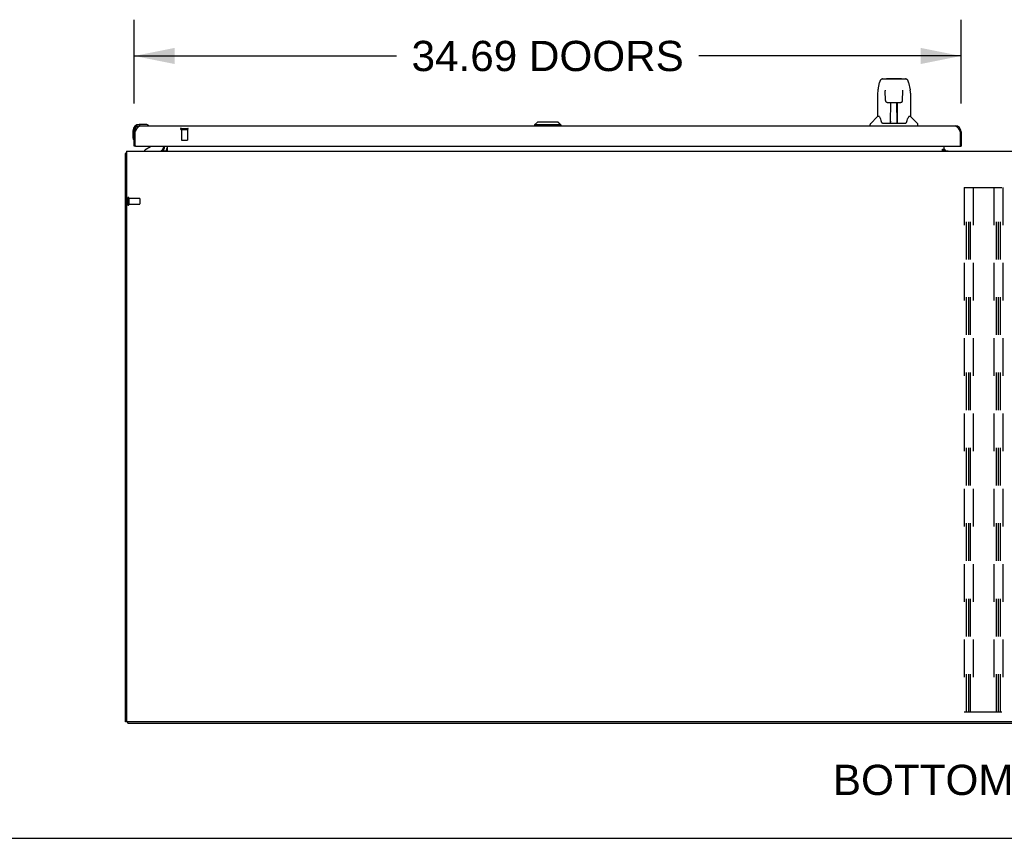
# Model space of a CAD drawing. Header units: inches. Extents: x 0 to 287, y 0 to 186.
# Tile 2 of 22: x 51 to 92, y 0 to 34. Entities that reach past the tile are written whole.
import ezdxf

# ---------------------------------------------------------------- set-up
doc = ezdxf.new("R2010")
doc.units = ezdxf.units.IN
doc.header["$LTSCALE"] = 15.81
doc.header["$MEASUREMENT"] = 0
doc.linetypes.add('HIDDEN', pattern=[0.2, 0.1, -0.1])
doc.layers.get('0').update_dxf_attribs({"linetype": 'CONTINUOUS'})
for name, color, linetype in [('02___PRT_ALL_AXES', 7, 'CONTINUOUS'), ('DEFAULT_2', 8, 'HIDDEN'), ('DIMENSIONS', 7, 'CONTINUOUS')]:
    doc.layers.add(name, color=color, linetype=linetype)
doc.styles.get("Standard").update_dxf_attribs({"font": 'arial.ttf'})
doc.dimstyles.new('DIMSTYLE_1', dxfattribs={"dimtxt": 1.268182, "dimasz": 1.690909, "dimexe": 0.09, "dimexo": 0.07, "dimgap": 0.0375, "dimtad": 0, "dimtih": 1, "dimtoh": 1, "dimzin": 4, "dimdsep": 46, "dimtxsty": 'Standard', "dimblk": '_FILLED', "dimblk1": '_FILLED', "dimblk2": '_FILLED', "dimcen": 0.09, "dimazin": 1, "dimtfac": 1, "dimtdec": 3, "dimtofl": 0, "dimtmove": 0, "dimatfit": 3, "dimldrblk": '_FILLED', "dimfxl": 1, "dimtolj": 1, "dimtzin": 4, "dimarcsym": 0})

# ---------------------------------------------------------------- blocks, each defined once
blk = doc.blocks.new('_FILLED')
at = {"color": 0, "linetype": 'ByBlock'}
blk.add_solid([(0, 0), (-1, 0.2), (-1, -0.2)], dxfattribs=at)
blk = doc.blocks.new('*D20')
at = {"layer": 'DIMENSIONS', "color": 2, "linetype": 'Continuous'}
for p, q in [((55.558, 30.826), (55.558, 34.343)), ((90.245, 30.826), (90.245, 34.343)), ((55.558, 32.821), (66.563, 32.821)), ((90.245, 32.821), (79.24, 32.821))]:
    blk.add_line(p, q, dxfattribs=at)
at = {"layer": 'DIMENSIONS', "color": 2, "linetype": 'Continuous', "xscale": 1.6909090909, "yscale": 1.6909090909, "zscale": 1.6909090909, "rotation": 180}
blk.add_blockref('_FILLED', (55.558, 32.821), dxfattribs=at)
at = {"layer": 'DIMENSIONS', "color": 2, "linetype": 'Continuous', "xscale": 1.6909090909, "yscale": 1.6909090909, "zscale": 1.6909090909}
blk.add_blockref('_FILLED', (90.245, 32.821), dxfattribs=at)
at = {"layer": 'DIMENSIONS', "color": 2, "linetype": 'Continuous', "insert": (72.901, 33.455), "char_height": 1.26818, "width": 11.40892, "attachment_point": 2, "line_spacing_factor": 0.9}
blk.add_mtext('34.69 DOORS', dxfattribs=at)

msp = doc.modelspace()

# ---------------------------------------------------------------- linework, layer by layer
at = {"color": 7, "linetype": 'Continuous'}
for p, q in [((86.948, 31.858), (87.917, 31.858)), ((87.034, 31.858), (87.033, 31.858)), ((87.139, 31.869), (87.726, 31.869)), ((86.759, 31.398), (86.824, 31.703)), ((88.041, 31.703), (88.106, 31.398)), ((86.744, 31.255), (86.744, 30.283)), ((87.066, 31.346), (87.046, 31.346)), ((87.065, 31.382), (87.065, 31.378)), ((87.065, 31.378), (87.066, 31.374)), ((87.066, 31.374), (87.066, 31.366)), ((87.066, 31.366), (87.066, 31.355)), ((87.073, 30.951), (87.066, 31.355)), ((87.792, 30.951), (87.799, 31.363)), ((87.799, 31.363), (87.8, 31.372)), ((87.819, 31.346), (87.799, 31.346)), ((87.8, 31.372), (87.8, 31.376)), ((88.122, 31.254), (88.122, 30.283)), ((87.153, 30.873), (87.273, 30.873)), ((87.283, 30.027), (87.298, 30.874)), ((87.291, 30.458), (87.291, 30.874)), ((87.297, 30.81), (87.291, 30.81)), ((87.294, 30.649), (87.291, 30.649)), ((87.294, 30.637), (87.291, 30.637)), ((87.309, 30.874), (87.556, 30.874)), ((87.559, 30.007), (87.543, 30.874)), ((87.545, 30.81), (87.574, 30.81)), ((87.547, 30.874), (87.547, 30.81)), ((87.574, 30.649), (87.547, 30.649)), ((87.574, 30.637), (87.548, 30.637)), ((87.574, 30.007), (87.574, 30.874)), ((87.592, 30.873), (87.712, 30.873)), ((86.738, 30.277), (86.44, 29.979)), ((86.817, 30.283), (86.744, 30.283)), ((87.552, 30.409), (87.574, 30.409)), ((87.574, 30.405), (87.552, 30.405)), ((88.122, 30.283), (88.048, 30.283)), ((88.127, 30.277), (88.425, 29.979)), ((56.017, 29.949), (55.761, 29.949)), ((55.804, 29.889), (55.761, 29.889)), ((56.055, 29.946), (56.017, 29.949)), ((56.152, 29.902), (56.146, 29.904)), ((72.468, 30.047), (72.35, 29.928)), ((72.35, 29.928), (72.35, 29.889)), ((73.453, 29.928), (72.35, 29.928)), ((73.335, 30.047), (72.468, 30.047)), ((73.334, 30.047), (73.452, 29.928)), ((73.335, 30.047), (73.453, 29.928)), ((73.452, 29.928), (73.452, 29.889)), ((73.453, 29.928), (73.453, 29.889)), ((86.429, 29.889), (86.429, 29.952)), ((86.911, 30.031), (86.917, 30.023)), ((86.947, 30.007), (87.918, 30.007)), ((87.284, 30.079), (87.284, 30.053)), ((87.291, 30.007), (87.291, 30.011)), ((87.558, 30.053), (87.557, 30.079)), ((88.436, 29.889), (88.436, 29.952)), ((55.498, 29.686), (55.498, 29.43)), ((55.498, 29.43), (55.5, 29.392)), ((55.558, 29.686), (55.558, 29.643)), ((55.558, 29.643), (55.6, 29.643)), ((90.245, 29.643), (90.203, 29.643)), ((55.543, 29.301), (55.544, 29.294)), ((55.62, 29.035), (55.558, 29.035)), ((56.238, 29.008), (56, 28.87)), ((56.787, 29.035), (56.787, 28.988)), ((90.183, 29.035), (90.245, 29.035)), ((55.235, 28.727), (55.183, 28.727)), ((56, 28.831), (56, 28.87)), ((56.787, 28.871), (56.787, 28.871)), ((56.824, 28.832), (56.79, 28.867)), ((89.469, 28.866), (89.537, 28.866)), ((89.537, 28.911), (89.537, 28.866)), ((89.608, 28.842), (89.544, 28.906)), ((55.287, 4.883), (55.183, 4.883)), ((55.287, 4.831), (55.287, 4.883)), ((55.287, 4.831), (127.079, 4.831)), ((0, 0), (287.455, 0))]:
    msp.add_line(p, q, dxfattribs=at)
at = {"color": 3, "linetype": 'Continuous'}
for p, q in [((55.804, 29.889), (89.999, 29.889)), ((55.558, 29.035), (55.558, 29.643)), ((55.6, 29.643), (55.614, 29.669)), ((55.6, 29.055), (55.6, 29.643)), ((55.614, 29.669), (55.621, 29.682)), ((55.621, 29.682), (55.628, 29.696)), ((55.628, 29.696), (55.635, 29.709)), ((90.157, 29.728), (90.164, 29.715)), ((90.164, 29.715), (90.171, 29.702)), ((90.171, 29.702), (90.178, 29.689)), ((90.178, 29.689), (90.185, 29.676)), ((90.185, 29.676), (90.196, 29.656)), ((90.196, 29.656), (90.203, 29.643)), ((90.203, 29.643), (90.203, 29.055)), ((90.245, 29.643), (90.245, 29.035)), ((55.62, 29.035), (90.183, 29.035)), ((56.829, 28.974), (56.829, 29.035)), ((56.933, 29.035), (56.933, 28.831)), ((89.537, 28.911), (89.537, 29.035)), ((55.183, 4.883), (55.183, 28.727)), ((55.235, 28.831), (55.235, 4.946)), ((55.235, 28.831), (127.131, 28.831)), ((56.787, 28.871), (56.788, 28.869)), ((56.788, 28.869), (56.788, 28.869)), ((56.788, 28.869), (56.792, 28.863)), ((56.792, 28.863), (56.794, 28.861)), ((89.469, 28.861), (89.469, 28.911)), ((89.469, 28.911), (89.537, 28.911)), ((89.537, 28.861), (89.469, 28.861)), ((89.537, 28.861), (89.537, 28.831)), ((89.537, 28.842), (89.708, 28.842)), ((127.068, 4.883), (55.297, 4.883))]:
    msp.add_line(p, q, dxfattribs=at)
at = {"color": 7, "linetype": 'Continuous'}
for points in [[(86.948, 31.858), (86.944, 31.857), (86.928, 31.855), (86.914, 31.851), (86.9, 31.844), (86.887, 31.836), (86.877, 31.825), (86.867, 31.814), (86.859, 31.802), (86.851, 31.789), (86.845, 31.774), (86.839, 31.757), (86.833, 31.739), (86.827, 31.718), (86.824, 31.703)], [(88.018, 31.78), (88.012, 31.793), (88.005, 31.804), (87.998, 31.815), (87.989, 31.825), (87.98, 31.834), (87.969, 31.842), (87.958, 31.848), (87.945, 31.853), (87.932, 31.856), (87.917, 31.858)], [(86.759, 31.398), (86.753, 31.366), (86.747, 31.324), (86.744, 31.281), (86.744, 31.255)], [(88.041, 31.703), (88.039, 31.715), (88.034, 31.734), (88.029, 31.751), (88.023, 31.766), (88.018, 31.78)], [(88.122, 31.254), (88.121, 31.282), (88.118, 31.324), (88.112, 31.367), (88.106, 31.398)], [(87.065, 31.386), (87.065, 31.386), (87.065, 31.386), (87.065, 31.386), (87.065, 31.385), (87.065, 31.384), (87.065, 31.383), (87.065, 31.382)], [(87.8, 31.376), (87.8, 31.38), (87.8, 31.382), (87.8, 31.383), (87.8, 31.384), (87.8, 31.385), (87.8, 31.386), (87.8, 31.386)], [(87.073, 30.951), (87.074, 30.939), (87.077, 30.926), (87.083, 30.914), (87.09, 30.903), (87.099, 30.894), (87.109, 30.886), (87.121, 30.88), (87.133, 30.876), (87.145, 30.874), (87.152, 30.873)], [(87.273, 30.873), (87.277, 30.873), (87.286, 30.874), (87.294, 30.874), (87.303, 30.874), (87.309, 30.874)], [(87.556, 30.874), (87.564, 30.874), (87.572, 30.874), (87.581, 30.874), (87.59, 30.873), (87.592, 30.873)], [(87.713, 30.873), (87.722, 30.874), (87.734, 30.876), (87.746, 30.88), (87.757, 30.887), (87.767, 30.895), (87.776, 30.905), (87.783, 30.916), (87.788, 30.928), (87.791, 30.941), (87.792, 30.951)], [(86.813, 30.283), (86.819, 30.273), (86.832, 30.245), (86.847, 30.21), (86.863, 30.167), (86.879, 30.118), (86.894, 30.071)], [(87.971, 30.071), (87.985, 30.117), (88.001, 30.165), (88.017, 30.208), (88.032, 30.244), (88.046, 30.273), (88.052, 30.283)], [(86.894, 30.071), (86.897, 30.063), (86.901, 30.05), (86.906, 30.039), (86.911, 30.031)], [(86.917, 30.023), (86.923, 30.017), (86.929, 30.012), (86.937, 30.009), (86.945, 30.007), (86.946, 30.007)], [(87.919, 30.007), (87.92, 30.007), (87.928, 30.009), (87.935, 30.012), (87.942, 30.017)], [(87.942, 30.017), (87.948, 30.023), (87.954, 30.03)], [(87.954, 30.03), (87.959, 30.039), (87.964, 30.049), (87.968, 30.062), (87.971, 30.071)]]:
    msp.add_lwpolyline(points, dxfattribs=at)
at = {"color": 3, "linetype": 'Continuous'}
for points in [[(55.635, 29.709), (55.642, 29.721), (55.645, 29.728), (55.649, 29.734), (55.652, 29.74), (55.656, 29.746), (55.659, 29.752), (55.663, 29.758), (55.667, 29.764), (55.67, 29.77), (55.674, 29.775), (55.677, 29.781), (55.681, 29.786), (55.684, 29.792), (55.688, 29.797), (55.691, 29.802), (55.695, 29.807), (55.698, 29.812), (55.702, 29.817), (55.705, 29.822), (55.709, 29.826), (55.712, 29.83), (55.716, 29.835), (55.719, 29.839), (55.723, 29.843), (55.726, 29.847), (55.73, 29.85), (55.734, 29.854), (55.737, 29.857), (55.741, 29.86), (55.744, 29.863), (55.748, 29.866), (55.751, 29.869), (55.755, 29.872), (55.758, 29.874), (55.762, 29.876), (55.765, 29.878), (55.769, 29.88), (55.772, 29.882), (55.776, 29.883), (55.779, 29.885), (55.783, 29.886), (55.786, 29.887), (55.79, 29.888), (55.793, 29.888), (55.797, 29.889), (55.801, 29.889), (55.804, 29.889)], [(89.999, 29.889), (90.002, 29.889), (90.006, 29.889), (90.009, 29.888), (90.013, 29.888), (90.016, 29.887), (90.02, 29.886), (90.023, 29.885), (90.027, 29.883), (90.03, 29.882), (90.034, 29.88), (90.037, 29.878), (90.041, 29.876), (90.044, 29.874), (90.048, 29.872), (90.051, 29.869), (90.055, 29.866), (90.058, 29.863), (90.062, 29.86), (90.066, 29.857), (90.069, 29.854), (90.073, 29.85), (90.076, 29.847), (90.08, 29.843), (90.083, 29.839), (90.087, 29.835), (90.09, 29.83), (90.094, 29.826), (90.097, 29.822), (90.101, 29.817), (90.104, 29.812), (90.108, 29.807), (90.111, 29.802), (90.115, 29.797), (90.118, 29.792), (90.122, 29.786), (90.125, 29.781), (90.129, 29.775), (90.133, 29.77), (90.136, 29.764), (90.14, 29.758), (90.143, 29.752), (90.147, 29.746), (90.15, 29.74), (90.154, 29.734), (90.157, 29.728)], [(55.218, 28.743), (55.21, 28.741), (55.207, 28.741), (55.203, 28.74), (55.2, 28.739), (55.197, 28.738), (55.194, 28.738), (55.192, 28.737), (55.19, 28.736), (55.188, 28.735), (55.186, 28.734), (55.185, 28.732), (55.184, 28.731), (55.183, 28.73), (55.183, 28.729), (55.183, 28.727)], [(55.235, 28.747), (55.234, 28.747), (55.23, 28.746), (55.226, 28.745), (55.222, 28.744), (55.218, 28.743)], [(56.785, 28.871), (56.786, 28.871), (56.786, 28.871), (56.786, 28.871), (56.787, 28.871)], [(56.794, 28.861), (56.795, 28.859), (56.797, 28.856), (56.799, 28.854), (56.801, 28.851), (56.803, 28.849)], [(56.803, 28.849), (56.806, 28.846), (56.808, 28.844), (56.81, 28.841), (56.813, 28.839), (56.816, 28.837)], [(56.816, 28.837), (56.818, 28.835), (56.821, 28.834), (56.823, 28.832), (56.825, 28.832), (56.827, 28.831)]]:
    msp.add_lwpolyline(points, dxfattribs=at)
at = {"color": 7, "linetype": 'Continuous'}
for centre, radius, start, end in [((87.139, 31.85), 0.0197, 90, 156.393), ((87.726, 31.85), 0.0197, 23.607, 90), ((86.752, 30.263), 0.0197, 90, 135), ((88.113, 30.263), 0.0197, 45, 90), ((55.761, 29.686), 0.263, 90, 180), ((55.761, 29.686), 0.203, 90, 180), ((56.017, 29.699), 0.25, 59.1101, 90), ((56.138, 29.904), 0.015, 270, 353.6204), ((56.138, 29.901), 0.015, 6.3796, 59.1101), ((86.468, 29.952), 0.0394, 135, 180), ((87.303, 30.027), 0.0197, 179, 269.9232), ((87.538, 30.027), 0.0197, 270.0771, 1), ((88.397, 29.952), 0.0394, 0, 45), ((55.748, 29.43), 0.25, 180, 210.8899), ((55.546, 29.309), 0.015, 210.8899, 263.6204), ((55.543, 29.309), 0.015, 276.3796, 360), ((56.188, 29.095), 0.1, 300.092, 323.4532), ((56.63, 28.988), 0.157, 270, 360), ((56.686, 28.974), 0.246, 324.6738, 360)]:
    msp.add_arc(centre, radius, start, end, dxfattribs=at)
at = {"color": 3, "linetype": 'Continuous'}
for centre, radius, start, end in [((55.804, 29.643), 0.246, 90, 180), ((89.999, 29.643), 0.246, 0, 90), ((55.62, 29.055), 0.02, 180, 270), ((56.686, 28.974), 0.142, 270, 360), ((89.652, 28.946), 0.115, 190.7143, 244.7498), ((90.183, 29.055), 0.02, 270, 360), ((55.297, 4.946), 0.0625, 180, 270)]:
    msp.add_arc(centre, radius, start, end, dxfattribs=at)
at = {"color": 7, "linetype": 'Continuous'}
for centre, major_axis, start_param, end_param in [((87.283, 30.047), (0.0394, 0), -1.369355, -1.26493), ((87.559, 30.047), (0, 0.0394), -3.446747, -3.141593)]:
    msp.add_ellipse(centre, major_axis=major_axis, ratio=1, start_param=start_param, end_param=end_param, dxfattribs=at)
at = {"layer": '02___PRT_ALL_AXES', "color": 8, "linetype": 'HIDDEN'}
for p, q in [((57.538, 29.742), (57.538, 29.295)), ((57.538, 29.742), (57.786, 29.742)), ((57.786, 29.742), (57.786, 29.295)), ((55.33, 26.851), (55.33, 26.603)), ((55.33, 26.851), (55.777, 26.851)), ((55.33, 26.603), (55.777, 26.603))]:
    msp.add_line(p, q, dxfattribs=at)
at = {"layer": '02___PRT_ALL_AXES', "color": 3, "linetype": 'Continuous'}
msp.add_line((89.708, 28.842), (89.708, 28.831), dxfattribs=at)
at = {"layer": '02___PRT_ALL_AXES', "color": 7, "linetype": 'Continuous'}
for start, end in [(175.1015, 175.7578), (170.8498, 171.3733)]:
    msp.add_arc((55.761, 29.686), 0.263, start, end, dxfattribs=at)
at = {"layer": 'DEFAULT_2', "color": 8, "linetype": 'HIDDEN'}
for p, q in [((57.52, 29.785), (57.804, 29.785)), ((57.52, 29.742), (57.804, 29.742)), ((57.548, 29.285), (57.776, 29.285)), ((90.37, 27.31), (90.37, 5.31)), ((90.37, 27.31), (91.995, 27.31)), ((90.474, 5.31), (90.474, 27.31)), ((90.564, 5.31), (90.564, 27.31)), ((90.641, 5.31), (90.641, 27.31)), ((90.745, 27.31), (90.745, 5.31)), ((91.62, 27.31), (91.62, 5.31)), ((91.724, 5.31), (91.724, 27.31)), ((91.814, 5.31), (91.814, 27.31)), ((91.891, 5.31), (91.891, 27.31)), ((91.995, 27.31), (91.995, 5.31)), ((55.287, 26.869), (55.287, 26.585)), ((55.33, 26.869), (55.33, 26.585)), ((55.787, 26.841), (55.787, 26.613)), ((90.37, 5.31), (91.995, 5.31))]:
    msp.add_line(p, q, dxfattribs=at)
for centre, radius, start, end in [((57.52, 29.764), 0.0215, 90, 270), ((57.804, 29.764), 0.0215, 270, 90), ((57.548, 29.295), 0.01, 180, 270), ((57.776, 29.295), 0.01, 270, 360), ((55.308, 26.869), 0.0215, 0, 180), ((55.777, 26.841), 0.01, 0, 90), ((55.308, 26.585), 0.0215, 180, 360), ((55.777, 26.613), 0.01, 270, 360)]:
    msp.add_arc(centre, radius, start, end, dxfattribs=at)

# ---------------------------------------------------------------- texts
at = {"layer": 'DIMENSIONS', "color": 2, "linetype": 'Continuous', "insert": (91.165, 3.086), "char_height": 1.26818, "width": 12.56867, "attachment_point": 2, "line_spacing_factor": 0.9}
msp.add_mtext('BOTTOM VIEW', dxfattribs=at)

# ---------------------------------------------------------------- dimensions: what is measured, and where the dimension line sits
at = {"layer": 'DIMENSIONS', "color": 2, "linetype": 'Continuous'}
dim = msp.add_linear_dim(base=(55.558, 32.821), p1=(90.245, 30.756), p2=(55.558, 30.756), angle=180, text='<> DOORS', dimstyle='DIMSTYLE_1', dxfattribs=at)
dim.commit()
dim.dimension.update_dxf_attribs({"geometry": '*D20', "text_midpoint": (72.901, 32.821), "dimtype": 160})

doc.saveas('drawing.dxf')
